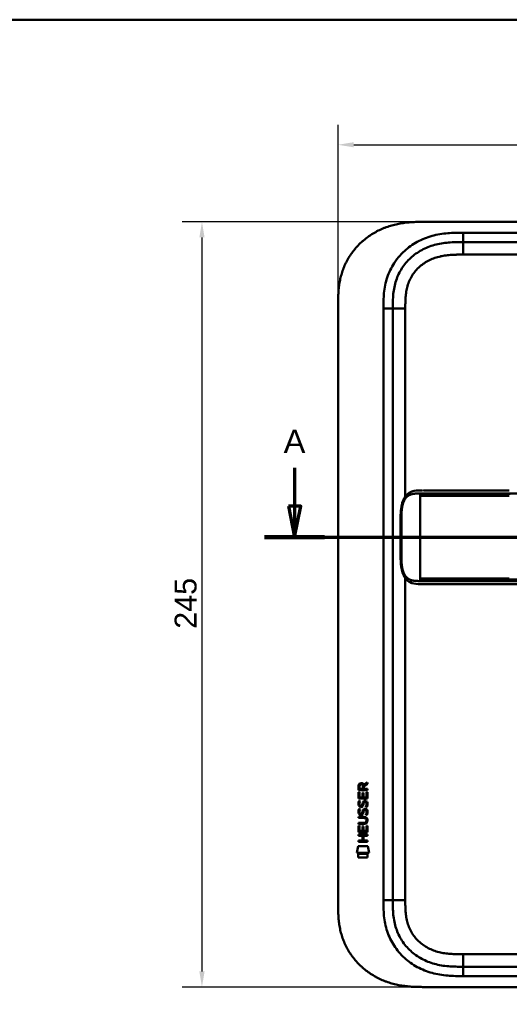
# Model space of a CAD drawing. Header units: millimetres. Extents: x 20 to 833, y 20 to 574.
# Tile 7 of 9: x 436 to 593, y 259 to 574. Entities that reach past the tile are written whole.
import ezdxf

# ---------------------------------------------------------------- set-up
doc = ezdxf.new("R2010")
doc.units = ezdxf.units.MM
doc.header["$LTSCALE"] = 2
for name, color, linetype, lineweight in [('Bemaßungen(DIN)', 7, 'Continuous', 25), ('Schnittansichtslinien(DIN)', 7, 'Continuous', 70), ('Sichtbare Kanten(DIN)', 7, 'Continuous', 50), ('Sichtbare tangentiale Kanten(DIN)', 7, 'Continuous', 50), ('Skizziergeometrie(DIN)', 7, 'Continuous', 50)]:
    doc.layers.add(name, color=color, linetype=linetype, lineweight=lineweight)
doc.styles.add('Aktuell-DINGroßer Text', font='arial.ttf')
doc.styles.add('STANDARD-DIN~0', font='arial.ttf')
doc.dimstyles.new('CAD-LAN', dxfattribs={"dimscale": 2, "dimtxt": 3.5, "dimasz": 2.5, "dimexe": 3.175, "dimexo": 0, "dimgap": 0.8, "dimtad": 1, "dimrnd": 1e-08, "dimtxsty": 'STANDARD-DIN~0', "dimcen": 0.09, "dimdle": 10, "dimclrd": 250, "dimclre": 250, "dimclrt": 250, "dimadec": 0, "dimazin": 2, "dimtfac": 1, "dimtmove": 0, "dimatfit": 3, "dimfxl": 1, "dimtolj": 1, "dimtzin": 0, "dimlwd": 25, "dimlwe": 25, "dimarcsym": 0})

# ---------------------------------------------------------------- blocks, each defined once
blk = doc.blocks.new('Ränder Standardrahmen')
at = {"layer": 'Skizziergeometrie(DIN)', "flags": 128}
blk.add_lwpolyline([(10, 10), (10, 287), (410, 287), (410, 10), (10, 10)], dxfattribs=at)
blk = doc.blocks.new('*D20')
at = {"layer": 'Bemaßungen(DIN)', "color": 250, "linetype": 'Continuous', "lineweight": 25, "true_color": 0x3f3f3f, "transparency": 16777216}
for p, q in [((565.19, 509.28), (488.22, 509.28)), ((494.57, 504.28), (494.57, 269.28)), ((565.19, 264.28), (488.22, 264.28))]:
    blk.add_line(p, q, dxfattribs=at)
at = {"layer": 'Bemaßungen(DIN)', "color": 250, "linetype": 'Continuous', "true_color": 0x3f3f3f, "transparency": 16777216}
for points in [[(493.74, 504.28), (495.41, 504.28), (494.57, 509.28)], [(493.74, 269.28), (495.41, 269.28), (494.57, 264.28)]]:
    blk.add_solid(points, dxfattribs=at)
at = {"layer": 'Defpoints', "color": 0, "linetype": 'Continuous', "transparency": 16777216}
for p in [(565.19, 509.28), (494.57, 264.28), (565.19, 264.28)]:
    blk.add_point(p, dxfattribs=at)
at = {"layer": 'Bemaßungen(DIN)', "color": 250, "linetype": 'Continuous', "lineweight": 25, "true_color": 0x3f3f3f, "transparency": 16777216, "insert": (485.83, 378.96), "char_height": 7, "attachment_point": 1, "rotation": 90, "style": 'STANDARD-DIN~0'}
blk.add_mtext('\\A1;245', dxfattribs=at)
blk = doc.blocks.new('*D21')
at = {"layer": 'Bemaßungen(DIN)', "color": 250, "linetype": 'Continuous', "lineweight": 25, "true_color": 0x3f3f3f, "transparency": 16777216}
for p, q in [((538.15, 482.5), (538.15, 540.3)), ((752.15, 482.5), (752.15, 540.3)), ((543.15, 533.95), (747.15, 533.95))]:
    blk.add_line(p, q, dxfattribs=at)
at = {"layer": 'Bemaßungen(DIN)', "color": 250, "linetype": 'Continuous', "true_color": 0x3f3f3f, "transparency": 16777216}
for points in [[(543.15, 534.78), (543.15, 533.12), (538.15, 533.95)], [(747.15, 534.78), (747.15, 533.12), (752.15, 533.95)]]:
    blk.add_solid(points, dxfattribs=at)
at = {"layer": 'Defpoints', "color": 0, "linetype": 'Continuous', "transparency": 16777216}
for p in [(752.15, 533.95), (538.15, 482.5), (752.15, 482.5)]:
    blk.add_point(p, dxfattribs=at)
at = {"layer": 'Bemaßungen(DIN)', "color": 250, "linetype": 'Continuous', "lineweight": 25, "true_color": 0x3f3f3f, "transparency": 16777216, "insert": (637.37, 542.58), "char_height": 7, "attachment_point": 1, "style": 'STANDARD-DIN~0'}
blk.add_mtext('\\A1;214', dxfattribs=at)
blk = doc.blocks.new('2DTransSchnitt0')
at = {"layer": 'Schnittansichtslinien(DIN)', "linetype": 'Continuous'}
for p, q in [((262.11, 215.24), (262.11, 209.14)), ((383.88, 215.24), (383.88, 209.14)), ((261.11, 209.14), (262.11, 204.14)), ((263.11, 209.14), (261.11, 209.14)), ((262.11, 209.14), (262.11, 204.14)), ((262.11, 204.14), (263.11, 209.14)), ((382.88, 209.14), (383.88, 204.14)), ((384.88, 209.14), (382.88, 209.14)), ((383.88, 209.14), (383.88, 204.14)), ((383.88, 204.14), (384.88, 209.14)), ((257.3, 204.14), (388.69, 204.14))]:
    blk.add_line(p, q, dxfattribs=at)
at = {"layer": 'Schnittansichtslinien(DIN)', "linetype": 'Continuous', "lineweight": 140}
for p, q in [((257.3, 204.14), (266.92, 204.14)), ((379.07, 204.14), (388.69, 204.14))]:
    blk.add_line(p, q, dxfattribs=at)
at = {"layer": 'Schnittansichtslinien(DIN)', "linetype": 'Continuous', "flags": 128}
for points in [[(261.11, 209.14), (262.11, 204.14), (263.11, 209.14), (261.11, 209.14)], [(382.88, 209.14), (383.88, 204.14), (384.88, 209.14), (382.88, 209.14)]]:
    blk.add_lwpolyline(points, dxfattribs=at)
at = {"layer": 'Schnittansichtslinien(DIN)'}
for points in [[(261.11, 209.14), (262.11, 204.14), (263.11, 209.14), (261.11, 209.14)], [(382.88, 209.14), (383.88, 204.14), (384.88, 209.14), (382.88, 209.14)]]:
    blk.add_solid(points, dxfattribs=at)
at = {"layer": 'Schnittansichtslinien(DIN)', "char_height": 3.73, "attachment_point": 7, "style": 'Aktuell-DINGroßer Text'}
for insert in [(260.36, 217.64), (382.12, 217.64)]:
    blk.add_mtext('A', dxfattribs=dict(at, insert=insert))

msp = doc.modelspace()

# ---------------------------------------------------------------- linework, layer by layer
at = {"layer": 'Sichtbare Kanten(DIN)'}
for p, q in [((724.114, 509.281), (565.192, 509.281)), ((723.115, 502.781), (578.191, 502.781)), ((538.153, 291.065), (538.153, 482.496)), ((555.653, 481.496), (555.653, 292.065)), ((565.529, 423.284), (565.528, 423.284)), ((592.938, 393.284), (719.79, 393.284)), ((544.687, 327.354), (544.689, 328.668)), ((545.038, 328.624), (545.037, 327.736)), ((546.055, 327.735), (546.055, 328.623)), ((546.352, 328.984), (547.547, 329.774)), ((546.405, 328.585), (546.404, 327.734)), ((547.547, 329.34), (546.405, 328.585)), ((547.547, 329.774), (547.547, 329.34)), ((544.685, 324.624), (544.686, 326.628)), ((544.686, 326.628), (545.035, 326.628)), ((547.545, 327.352), (544.687, 327.354)), ((545.035, 326.628), (545.033, 325.001)), ((545.033, 325.001), (545.928, 325)), ((545.037, 327.736), (546.055, 327.735)), ((545.928, 325), (545.929, 326.447)), ((545.929, 326.447), (546.278, 326.447)), ((546.278, 326.447), (546.277, 325)), ((546.277, 325), (547.195, 324.999)), ((546.404, 327.734), (547.546, 327.734)), ((547.195, 324.999), (547.197, 326.646)), ((547.197, 326.646), (547.545, 326.646)), ((547.545, 326.646), (547.543, 324.622)), ((547.546, 327.734), (547.545, 327.352)), ((547.543, 324.622), (544.685, 324.624)), ((544.857, 323.85), (545.195, 323.75)), ((545.053, 322.519), (545.06, 322.501)), ((545.737, 322.421), (545.748, 322.438)), ((546.785, 323.547), (546.773, 323.547)), ((544.68, 318.773), (546.326, 318.772)), ((544.68, 318.396), (544.68, 318.773)), ((544.855, 321.304), (545.193, 321.203)), ((545.051, 319.972), (545.058, 319.955)), ((545.735, 319.874), (545.746, 319.891)), ((546.783, 321.001), (546.771, 321.001)), ((544.676, 313.886), (544.678, 315.891)), ((544.678, 316.462), (544.679, 316.839)), ((546.324, 316.46), (544.678, 316.462)), ((544.678, 315.891), (545.026, 315.89)), ((544.679, 316.839), (546.348, 316.837)), ((546.349, 318.395), (544.68, 318.396)), ((545.026, 315.89), (545.025, 314.263)), ((545.92, 314.262), (545.921, 315.709)), ((545.921, 315.709), (546.269, 315.709)), ((546.269, 315.709), (546.268, 314.262)), ((547.187, 314.261), (547.188, 315.909)), ((547.188, 315.909), (547.536, 315.908)), ((547.23, 317.61), (547.229, 317.62)), ((547.536, 315.908), (547.535, 313.884)), ((544.674, 313.093), (547.533, 313.091)), ((544.674, 312.716), (544.674, 313.093)), ((545.917, 312.715), (544.674, 312.716)), ((547.535, 313.884), (544.676, 313.886)), ((545.025, 314.263), (545.92, 314.262)), ((545.916, 311.157), (545.917, 312.715)), ((546.268, 314.262), (547.187, 314.261)), ((546.273, 312.715), (546.272, 311.157)), ((547.533, 312.714), (546.273, 312.715)), ((547.533, 313.091), (547.533, 312.714)), ((544.141, 307.204), (544.6, 309.337)), ((544.6, 309.337), (547.607, 309.334)), ((544.672, 310.781), (544.673, 311.158)), ((547.531, 310.779), (544.672, 310.781)), ((544.673, 311.158), (545.916, 311.157)), ((546.272, 311.157), (547.531, 311.156)), ((547.531, 311.156), (547.531, 310.779)), ((547.607, 309.334), (548.056, 307.201)), ((548.056, 307.201), (544.141, 307.204)), ((544.6, 305.776), (544.601, 306.918)), ((544.601, 306.918), (547.598, 306.916)), ((547.598, 306.916), (547.597, 305.774)), ((547.597, 305.774), (544.6, 305.776)), ((578.191, 270.781), (723.115, 270.781)), ((565.192, 264.281), (724.114, 264.281))]:
    msp.add_line(p, q, dxfattribs=at)
for centre, major_axis, ratio, start_param, end_param in [((546.216, 327.851), (-0.976, 1.274), 0.5180415, 5.9043613, 6.8771057), ((544.823, 327.77), (1.242, 1.64), 0.5994938, 5.878165, 6.7089725), ((546.319, 325.629), (1.103, 3.296), 0.2312948, 2.8124619, 2.8734213), ((545.798, 323.312), (0.574, 1.004), 0.5438409, 2.7534304, 3.2137241), ((545.678, 322.445), (0.098, 0.139), 0.3641716, 4.4844927, 4.7925708), ((546.125, 321.86), (0.839, 1.642), 0.4591024, 5.9761877, 6.4975755), ((546.403, 323.329), (1.192, 3.54), 0.2215161, 2.8263053, 2.8854462), ((545.804, 320.775), (0.583, 1.012), 0.541605, 2.7569093, 3.2147406), ((545.676, 319.899), (0.098, 0.139), 0.3641716, 4.4844927, 4.7925708), ((542.505, 314.098), (4.814, 4.313), 0.3742661, 5.9599282, 6.6783921), ((546.125, 319.316), (0.838, 1.64), 0.4594521, 5.9760112, 6.497704), ((542.509, 321.142), (4.808, -4.323), 0.3742014, 5.888113, 6.6064523), ((523.796, 337.447), (23.266, -20.361), 0.1371339, 6.127502, 6.402435)]:
    msp.add_ellipse(centre, major_axis=major_axis, ratio=ratio, start_param=start_param, end_param=end_param, dxfattribs=at)
for points, degree, knots in [([(565.192, 509.281), (564.606, 509.278), (563.428, 509.265), (561.938, 509.201), (560.44, 509.087), (559.237, 508.948), (557.733, 508.706), (556.533, 508.454), (555.043, 508.059), (553.863, 507.678), (552.413, 507.117), (551.275, 506.601), (549.89, 505.873), (548.815, 505.224), (547.523, 504.335), (546.533, 503.563), (545.359, 502.526), (544.474, 501.643), (543.442, 500.479), (542.678, 499.502), (541.807, 498.232), (541.177, 497.181), (540.479, 495.83), (539.991, 494.725), (539.471, 493.32), (539.125, 492.181), (538.777, 490.748), (538.563, 489.596), (538.367, 488.156), (538.264, 487.008), (538.186, 485.582), (538.153, 484.167), (538.153, 483.051), (538.153, 482.496)], 3, [0.00000689, 0.00000689, 0.00000689, 0.00000689, 0.0407043, 0.08140172, 0.10175042, 0.14244784, 0.16279654, 0.20349396, 0.22384266, 0.26454008, 0.28488878, 0.3255862, 0.3459349, 0.38663232, 0.40698102, 0.44767844, 0.46802714, 0.50872456, 0.52907326, 0.56977068, 0.59011938, 0.6308168, 0.6511655, 0.69186291, 0.71221162, 0.75290903, 0.77325774, 0.81395515, 0.83430386, 0.87500127, 0.89534998, 0.93604739, 0.97674481, 0.97674481, 0.97674481, 0.97674481]), ([(578.191, 502.781), (577.386, 502.781), (575.79, 502.779), (573.453, 502.672), (571.187, 502.396), (568.27, 501.758), (564.836, 500.396), (561.252, 497.853), (558.421, 494.511), (556.862, 491.232), (556.115, 488.404), (555.785, 486.186), (555.654, 483.88), (555.653, 482.296), (555.653, 481.496)], 3, [59.6158828, 59.6158828, 59.6158828, 59.6158828, 59.8593849, 60.1028861, 60.3463874, 60.5898887, 61.0768912, 61.5638938, 62.0508963, 62.5378989, 62.7814001, 63.0249014, 63.2684027, 63.5119054, 63.5119054, 63.5119054, 63.5119054]), ([(565.146, 393.284), (565.146, 393.284), (565.145, 393.284), (565.145, 393.284), (565.145, 393.284), (565.145, 393.284), (565.145, 393.284), (565.144, 393.284), (565.144, 393.284), (565.144, 393.284), (565.143, 393.284), (565.142, 393.284), (565.141, 393.284), (565.139, 393.284), (565.138, 393.284), (565.132, 393.284), (565.128, 393.284), (565.112, 393.284), (565.1, 393.284), (565.053, 393.284), (565.019, 393.284), (564.882, 393.284), (564.779, 393.284), (564.368, 393.287), (564.06, 393.292), (562.844, 393.351), (561.952, 393.493), (560.758, 394.095), (560.37, 394.378), (559.59, 395.197), (559.218, 395.801), (558.707, 397.082), (558.533, 397.742), (558.291, 399.133), (558.223, 399.877), (558.136, 401.657), (558.144, 402.704), (558.144, 406.399), (558.144, 409.052), (558.144, 413.637), (558.079, 415.618), (558.422, 418.32), (558.595, 419.129), (559.087, 420.49), (559.401, 421.073), (560.109, 421.959), (560.5, 422.296), (561.411, 422.834), (561.949, 423.016), (563.254, 423.266), (564.049, 423.282), (564.898, 423.284), (564.946, 423.284), (565.019, 423.284), (565.044, 423.284), (565.08, 423.284), (565.093, 423.284), (565.111, 423.284), (565.118, 423.284), (565.127, 423.284), (565.131, 423.284), (565.136, 423.284), (565.138, 423.284), (565.14, 423.284), (565.141, 423.284), (565.143, 423.284), (565.143, 423.284), (565.144, 423.284), (565.144, 423.284), (565.145, 423.284), (565.145, 423.284), (565.145, 423.284), (565.145, 423.284), (565.146, 423.284), (565.146, 423.284), (565.146, 423.284)], 3, [0, 0, 0, 0, 0.0000252, 0.0000252, 0.0000657, 0.0000657, 0.0001082, 0.0001082, 0.0001738, 0.0001738, 0.0002867, 0.0002867, 0.0005136, 0.0005136, 0.0010499, 0.0010499, 0.0026039, 0.0026039, 0.0072616, 0.0072616, 0.0212292, 0.0212292, 0.0631285, 0.0631285, 0.1888417, 0.1888417, 0.5689951, 0.5689951, 0.7719774, 0.7719774, 1.0315425, 1.0315425, 1.2481307, 1.2481307, 1.4719729, 1.4719729, 1.7848025, 1.7848025, 2.5805266, 2.5805266, 3.160554, 3.160554, 3.4157877, 3.4157877, 3.6519695, 3.6519695, 3.8657989, 3.8657989, 4.1108827, 4.1108827, 4.4368692, 4.4368692, 4.4566519, 4.4566519, 4.4665438, 4.4665438, 4.471493, 4.471493, 4.4739733, 4.4739733, 4.4752207, 4.4752207, 4.4758524, 4.4758524, 4.4761765, 4.4761765, 4.4763467, 4.4763467, 4.476439, 4.476439, 4.4764904, 4.4764904, 4.4765188, 4.4765188, 4.4765488, 4.4765488, 4.4765488, 4.4765488]), ([(565.528, 423.284), (565.528, 423.284), (565.528, 423.284), (565.528, 423.284), (565.529, 423.284), (565.529, 423.284), (565.529, 423.284), (565.529, 423.284), (565.53, 423.284), (565.531, 423.284), (565.533, 423.284), (565.538, 423.284), (565.543, 423.284), (565.561, 423.284), (565.576, 423.284), (565.633, 423.284), (565.677, 423.284), (565.857, 423.284), (565.997, 423.284), (566.194, 423.284), (566.246, 423.284), (566.304, 423.284), (566.305, 423.284), (566.308, 423.284), (566.309, 423.284), (566.31, 423.284), (566.31, 423.284), (566.31, 423.284), (566.31, 423.284), (566.31, 423.284), (566.31, 423.284), (566.31, 423.284)], 3, [0.00004605, 0.00004605, 0.00004605, 0.00004605, 0.00007374, 0.00007374, 0.00011546, 0.00011546, 0.00021806, 0.00021806, 0.00046152, 0.00046152, 0.00119141, 0.00119141, 0.00337949, 0.00337949, 0.00994164, 0.00994164, 0.02962738, 0.02962738, 0.08869945, 0.08869945, 0.11084283, 0.11084283, 0.1113618, 0.1113618, 0.11175127, 0.11175127, 0.11179812, 0.11179812, 0.11181175, 0.11181175, 0.11182181, 0.11182181, 0.11182181, 0.11182181]), ([(566.31, 423.284), (566.696, 423.284), (567.063, 423.284), (567.867, 423.284), (568.287, 423.284), (569.552, 423.284), (570.44, 423.284), (573.313, 423.284), (575.394, 423.284), (580.541, 423.284), (583.65, 423.284), (588.811, 423.284), (590.875, 423.284), (592.938, 423.284)], 3, [0, 0, 0, 0, 0.1534173, 0.1534173, 0.3047718, 0.3047718, 0.5966116, 0.5966116, 1.2249955, 1.2249955, 2.1545342, 2.1545342, 2.7736042, 2.7736042, 2.7736042, 2.7736042]), ([(565.163, 393.284), (565.163, 393.284), (565.285, 393.284), (565.528, 393.284), (565.848, 393.284), (566.176, 393.284), (566.513, 393.284), (566.725, 393.284), (566.807, 393.284)], 5, [25.64076517, 25.64076517, 25.64076517, 25.64076517, 25.64076517, 25.64076517, 25.64100059, 25.73520442, 25.82940824, 25.88784541, 25.88784541, 25.88784541, 25.88784541, 25.88784541, 25.88784541]), ([(592.934, 393.284), (589.001, 393.284), (585.059, 393.284), (578.899, 393.284), (576.659, 393.284), (572.979, 393.284), (571.497, 393.284), (569.314, 393.284), (568.546, 393.284), (567.593, 393.284), (567.362, 393.284), (567.062, 393.284), (566.988, 393.284), (566.891, 393.284), (566.867, 393.284), (566.835, 393.284), (566.827, 393.284), (566.816, 393.284), (566.814, 393.284), (566.81, 393.284), (566.809, 393.284), (566.808, 393.284), (566.808, 393.284), (566.808, 393.284), (566.807, 393.284), (566.807, 393.284), (566.807, 393.284), (566.807, 393.284)], 3, [0, 0, 0, 0, 1.1803051, 1.1803051, 1.8522102, 1.8522102, 2.3111703, 2.3111703, 2.5747937, 2.5747937, 2.6623324, 2.6623324, 2.6914953, 2.6914953, 2.7012157, 2.7012157, 2.7044558, 2.7044558, 2.705536, 2.705536, 2.7058961, 2.7058961, 2.7060162, 2.7060162, 2.7060562, 2.7060562, 2.7060873, 2.7060873, 2.7060873, 2.7060873]), ([(547.229, 317.62), (547.229, 317.666), (547.227, 317.713), (547.211, 317.849), (547.188, 317.936), (547.114, 318.087), (547.068, 318.148), (546.948, 318.254), (546.877, 318.294), (546.66, 318.378), (546.5, 318.395), (546.349, 318.395)], 3, [0, 0, 0, 0, 0.01400423, 0.01400423, 0.0408947, 0.0408947, 0.06439039, 0.06439039, 0.08887549, 0.08887549, 0.13413559, 0.13413559, 0.13413559, 0.13413559]), ([(538.153, 291.065), (538.153, 290.511), (538.153, 289.394), (538.186, 287.98), (538.264, 286.553), (538.367, 285.405), (538.563, 283.966), (538.777, 282.814), (539.125, 281.38), (539.471, 280.241), (539.992, 278.836), (540.479, 277.731), (541.177, 276.381), (541.807, 275.329), (542.678, 274.059), (543.442, 273.083), (544.474, 271.918), (545.359, 271.035), (546.533, 269.999), (547.523, 269.226), (548.815, 268.337), (549.89, 267.689), (551.275, 266.96), (552.413, 266.444), (553.863, 265.883), (555.043, 265.502), (556.533, 265.107), (557.733, 264.855), (559.237, 264.613), (560.44, 264.475), (561.938, 264.36), (563.428, 264.296), (564.606, 264.283), (565.192, 264.281)], 3, [0.02325842, 0.02325842, 0.02325842, 0.02325842, 0.06395557, 0.10465272, 0.12500129, 0.16569844, 0.18604701, 0.22674416, 0.24709273, 0.28778988, 0.30813845, 0.3488356, 0.36918417, 0.40988132, 0.43022989, 0.47092704, 0.49127561, 0.53197276, 0.55232133, 0.59301848, 0.61336705, 0.6540642, 0.67441277, 0.71510992, 0.73545849, 0.77615564, 0.79650421, 0.83720136, 0.85754993, 0.89824708, 0.91859565, 0.9592928, 0.99998994, 0.99998994, 0.99998994, 0.99998994]), ([(555.653, 292.065), (555.653, 291.265), (555.654, 289.681), (555.785, 287.375), (556.115, 285.158), (556.862, 282.329), (558.421, 279.051), (561.252, 275.708), (564.836, 273.165), (568.27, 271.803), (571.187, 271.166), (573.453, 270.889), (575.79, 270.782), (577.386, 270.781), (578.191, 270.781)], 3, [0, 0, 0, 0, 0.2435013, 0.4870027, 0.730504, 0.9740054, 1.4610081, 1.9480107, 2.4350134, 2.9220161, 3.1655175, 3.4090188, 3.6525201, 3.8960223, 3.8960223, 3.8960223, 3.8960223])]:
    msp.add_open_spline(points, degree=degree, knots=knots, dxfattribs=at)
for points in [[(565.163, 423.284), (565.157, 423.284), (565.152, 423.284), (565.146, 423.284)], [(565.146, 393.284), (565.151, 393.284), (565.157, 393.284), (565.163, 393.284)], [(544.689, 328.668), (544.703, 329.109), (544.935, 329.571), (545.548, 329.571)], [(546.055, 328.623), (546.055, 328.896), (545.968, 329.221), (545.553, 329.222)], [(544.733, 322.372), (544.642, 322.612), (544.614, 322.846), (544.655, 323.174)], [(544.655, 323.174), (544.673, 323.313), (544.715, 323.52), (544.786, 323.693)], [(545.292, 321.911), (545.069, 321.944), (544.839, 322.089), (544.733, 322.372)], [(544.786, 323.693), (544.805, 323.743), (544.857, 323.85), (544.857, 323.85)], [(545.04, 323.285), (544.976, 323.033), (544.97, 322.809), (545.028, 322.593)], [(545.195, 323.75), (545.195, 323.75), (545.075, 323.423), (545.04, 323.285)], [(545.265, 322.289), (545.412, 322.229), (545.6, 322.264), (545.706, 322.379)], [(545.447, 321.898), (545.346, 321.9), (545.325, 321.906), (545.292, 321.911)], [(546.075, 322.263), (545.96, 322.053), (545.765, 321.894), (545.447, 321.898)], [(545.748, 322.438), (545.816, 322.547), (545.873, 322.711), (545.928, 322.956)], [(545.928, 322.956), (546.012, 323.324), (546.115, 323.535), (546.256, 323.703)], [(546.268, 322.806), (546.213, 322.566), (546.151, 322.401), (546.075, 322.263)], [(546.256, 323.703), (546.349, 323.813), (546.479, 323.885), (546.659, 323.909)], [(546.316, 323.004), (546.309, 322.974), (546.268, 322.808), (546.268, 322.806)], [(546.502, 323.429), (546.432, 323.341), (546.371, 323.202), (546.316, 323.004)], [(546.773, 323.547), (546.652, 323.547), (546.576, 323.514), (546.502, 323.429)], [(546.659, 323.909), (546.946, 323.948), (547.229, 323.847), (547.422, 323.531)], [(546.977, 321.964), (546.977, 321.964), (547.132, 322.218), (547.191, 322.503)], [(547.346, 321.878), (547.325, 321.882), (546.977, 321.964), (546.977, 321.964)], [(547.191, 322.503), (547.26, 322.836), (547.26, 323.112), (547.153, 323.31)], [(547.571, 322.596), (547.541, 322.265), (547.383, 321.935), (547.346, 321.878)], [(547.422, 323.531), (547.532, 323.35), (547.586, 323.131), (547.586, 322.862)], [(547.586, 322.862), (547.586, 322.777), (547.579, 322.691), (547.571, 322.596)], [(544.731, 319.825), (544.64, 320.066), (544.612, 320.299), (544.653, 320.627)], [(544.653, 320.627), (544.671, 320.767), (544.713, 320.974), (544.784, 321.147)], [(545.29, 319.365), (545.067, 319.397), (544.837, 319.543), (544.731, 319.825)], [(544.784, 321.147), (544.803, 321.196), (544.855, 321.304), (544.855, 321.304)], [(545.038, 320.739), (544.974, 320.486), (544.968, 320.262), (545.026, 320.046)], [(545.193, 321.203), (545.193, 321.203), (545.073, 320.877), (545.038, 320.739)], [(545.263, 319.742), (545.41, 319.682), (545.598, 319.718), (545.704, 319.832)], [(545.445, 319.352), (545.344, 319.353), (545.323, 319.36), (545.29, 319.365)], [(546.073, 319.716), (545.957, 319.506), (545.762, 319.348), (545.445, 319.352)], [(545.746, 319.891), (545.814, 320.001), (545.871, 320.164), (545.926, 320.409)], [(545.926, 320.409), (546.01, 320.777), (546.113, 320.989), (546.254, 321.156)], [(546.266, 320.259), (546.211, 320.019), (546.149, 319.854), (546.073, 319.716)], [(546.254, 321.156), (546.347, 321.266), (546.477, 321.339), (546.657, 321.363)], [(546.314, 320.458), (546.307, 320.428), (546.266, 320.261), (546.266, 320.259)], [(546.5, 320.883), (546.43, 320.794), (546.369, 320.656), (546.314, 320.458)], [(546.771, 321.001), (546.65, 321.001), (546.574, 320.968), (546.5, 320.883)], [(546.657, 321.363), (546.944, 321.401), (547.227, 321.301), (547.42, 320.984)], [(546.975, 319.418), (546.975, 319.418), (547.13, 319.672), (547.189, 319.957)], [(547.344, 319.331), (547.323, 319.336), (546.975, 319.418), (546.975, 319.418)], [(547.189, 319.957), (547.258, 320.29), (547.258, 320.566), (547.151, 320.763)], [(547.569, 320.049), (547.539, 319.718), (547.381, 319.389), (547.344, 319.331)], [(547.42, 320.984), (547.53, 320.804), (547.584, 320.585), (547.584, 320.315)], [(547.584, 320.315), (547.584, 320.23), (547.577, 320.144), (547.569, 320.049)]]:
    msp.add_open_spline(points, degree=3, dxfattribs=at)
at = {"layer": 'Sichtbare tangentiale Kanten(DIN)'}
for p, q in [((578.191, 505.781), (723.115, 505.781)), ((578.191, 502.781), (578.191, 505.781)), ((578.191, 498.781), (578.191, 502.781)), ((723.115, 498.781), (578.191, 498.781)), ((552.653, 292.065), (552.653, 481.496)), ((555.653, 481.496), (552.653, 481.496)), ((559.653, 481.496), (555.653, 481.496)), ((559.653, 481.496), (559.653, 421.382)), ((564.426, 421.834), (564.426, 422.294)), ((564.426, 421.834), (564.426, 421.534)), ((564.426, 421.534), (564.426, 395.034)), ((592.938, 422.294), (592.938, 421.837)), ((559.653, 395.186), (559.653, 292.065)), ((564.426, 395.034), (564.426, 394.734)), ((564.426, 394.274), (564.426, 394.734)), ((592.938, 394.731), (592.938, 394.274)), ((552.653, 292.065), (555.653, 292.065)), ((559.653, 292.065), (555.653, 292.065)), ((578.191, 274.781), (723.115, 274.781)), ((578.191, 274.781), (578.191, 270.781)), ((578.191, 270.781), (578.191, 267.781)), ((723.115, 267.781), (578.191, 267.781))]:
    msp.add_line(p, q, dxfattribs=at)
for points, degree, knots in [([(557.965, 498.531), (558.403, 499.02), (560.065, 500.7), (563.398, 503.062), (567.376, 504.637), (570.693, 505.359), (573.215, 505.666), (575.739, 505.78), (577.386, 505.781), (578.191, 505.781)], 3, [61.3761038, 61.3761038, 61.3761038, 61.3761038, 61.5638941, 62.0508967, 62.5378992, 62.7814005, 63.0249017, 63.268403, 63.5119057, 63.5119057, 63.5119057, 63.5119057]), ([(552.653, 481.496), (552.653, 482.296), (552.654, 483.943), (552.795, 486.477), (553.168, 489), (554.035, 492.29), (555.59, 495.562), (557.266, 497.752), (557.965, 498.531)], 3, [59.6158822, 59.6158822, 59.6158822, 59.6158822, 59.8593852, 60.1028865, 60.3463878, 60.589889, 61.0768916, 61.3761038, 61.3761038, 61.3761038, 61.3761038]), ([(578.191, 498.781), (578.028, 498.781), (577.864, 498.781), (577.7, 498.781), (577.258, 498.78), (576.815, 498.779), (576.373, 498.772), (576.22, 498.77), (576.068, 498.767), (575.916, 498.764), (575.84, 498.762), (575.763, 498.76), (575.687, 498.758), (575.611, 498.756), (575.535, 498.753), (575.456, 498.751), (575.146, 498.741), (574.851, 498.728), (574.546, 498.71), (574.538, 498.71), (574.531, 498.71), (574.523, 498.709), (573.906, 498.673), (573.318, 498.621), (572.725, 498.545), (572.716, 498.544), (572.706, 498.543), (572.697, 498.542), (572.097, 498.465), (571.505, 498.364), (570.915, 498.232), (570.91, 498.231), (570.905, 498.23), (570.899, 498.229), (570.3, 498.094), (569.704, 497.929), (569.124, 497.73), (569.121, 497.729), (569.117, 497.728), (569.114, 497.727), (568.527, 497.525), (567.946, 497.287), (567.387, 497.014), (566.828, 496.742), (566.284, 496.431), (565.764, 496.087), (565.244, 495.742), (564.746, 495.362), (564.278, 494.95), (563.808, 494.535), (563.363, 494.084), (562.957, 493.607), (562.553, 493.133), (562.18, 492.624), (561.849, 492.096), (561.52, 491.572), (561.226, 491.018), (560.977, 490.453), (560.73, 489.894), (560.521, 489.311), (560.351, 488.723), (560.35, 488.718), (560.349, 488.714), (560.347, 488.71), (560.181, 488.132), (560.053, 487.545), (559.954, 486.951), (559.953, 486.942), (559.951, 486.933), (559.95, 486.925), (559.854, 486.335), (559.787, 485.746), (559.742, 485.13), (559.741, 485.122), (559.741, 485.115), (559.74, 485.107), (559.718, 484.802), (559.702, 484.508), (559.69, 484.207), (559.677, 483.897), (559.669, 483.588), (559.663, 483.28), (559.653, 482.684), (559.653, 482.089), (559.653, 481.496)], 3, [0, 0, 0, 0, 0.0490861, 0.0490861, 0.0490861, 0.1818558, 0.1818558, 0.1818558, 0.2275663, 0.2275663, 0.2275663, 0.2504221, 0.2504221, 0.2504221, 0.2732779, 0.2732779, 0.2732779, 0.3625385, 0.3625385, 0.3625385, 0.364701, 0.364701, 0.364701, 0.5447622, 0.5447622, 0.5447622, 0.5475767, 0.5475767, 0.5475767, 0.7297298, 0.7297298, 0.7297298, 0.7313799, 0.7313799, 0.7313799, 0.9165087, 0.9165087, 0.9165087, 0.9175934, 0.9175934, 0.9175934, 1.1050048, 1.1050048, 1.1050048, 1.2924795, 1.2924795, 1.2924795, 1.479975, 1.479975, 1.479975, 1.6686942, 1.6686942, 1.6686942, 1.8566744, 1.8566744, 1.8566744, 2.0435423, 2.0435423, 2.0435423, 2.2286346, 2.2286346, 2.2286346, 2.2299611, 2.2299611, 2.2299611, 2.4117644, 2.4117644, 2.4117644, 2.4144823, 2.4144823, 2.4144823, 2.594841, 2.594841, 2.594841, 2.5970368, 2.5970368, 2.5970368, 2.6862842, 2.6862842, 2.6862842, 2.7781364, 2.7781364, 2.7781364, 2.9561211, 2.9561211, 2.9561211, 2.9561211]), ([(564.426, 394.274), (564.355, 394.274), (564.211, 394.274), (563.927, 394.274), (563.508, 394.277), (562.963, 394.296), (562.37, 394.351), (561.739, 394.474), (561.144, 394.677), (560.591, 394.98), (560.088, 395.392), (559.641, 395.924), (559.178, 396.717), (558.768, 397.845), (558.525, 399.153), (558.418, 400.538), (558.39, 401.905), (558.391, 403.01), (558.391, 403.943), (558.391, 404.904), (558.391, 405.908), (558.391, 407.029), (558.391, 408.284), (558.391, 409.538), (558.391, 410.659), (558.391, 411.664), (558.391, 412.624), (558.391, 413.558), (558.39, 414.663), (558.418, 416.03), (558.525, 417.415), (558.768, 418.724), (559.179, 419.852), (559.641, 420.644), (560.088, 421.176), (560.591, 421.589), (561.144, 421.891), (561.74, 422.095), (562.371, 422.218), (562.964, 422.272), (563.509, 422.291), (563.928, 422.294), (564.212, 422.294), (564.355, 422.294), (564.426, 422.294)], 5, [0, 0, 0, 0, 0, 0, 0.0545062, 0.1094177, 0.2192406, 0.3290635, 0.4388864, 0.5487092, 0.6585321, 0.768355, 0.8781779, 0.9880008, 1.0978237, 1.3174695, 1.5371153, 1.6469382, 1.7567611, 1.8192574, 1.8817537, 2.0067464, 2.131739, 2.2567317, 2.3817243, 2.506717, 2.6317096, 2.6942059, 2.7567023, 2.8665381, 2.9763739, 3.1960455, 3.4157171, 3.5255529, 3.6353887, 3.7452245, 3.8550603, 3.9648961, 4.0747319, 4.1845678, 4.2944036, 4.4042394, 4.4591573, 4.5135093, 4.5135093, 4.5135093, 4.5135093, 4.5135093, 4.5135093]), ([(564.426, 422.294), (564.634, 422.294), (564.845, 422.294), (565.062, 422.294), (565.277, 422.294), (565.498, 422.294), (565.725, 422.294), (566.18, 422.294), (566.663, 422.294), (567.172, 422.294), (567.681, 422.294), (568.216, 422.294), (568.771, 422.294), (569.326, 422.294), (569.902, 422.294), (570.489, 422.294), (571.076, 422.294), (571.676, 422.294), (572.282, 422.294), (572.889, 422.294), (573.503, 422.294), (574.122, 422.294), (574.742, 422.294), (575.366, 422.294), (575.994, 422.294), (576.621, 422.294), (577.25, 422.294), (577.88, 422.294), (578.509, 422.294), (579.138, 422.294), (579.766, 422.294), (580.395, 422.294), (581.022, 422.294), (581.649, 422.294), (582.276, 422.294), (582.902, 422.294), (583.528, 422.294), (584.154, 422.294), (584.78, 422.294), (585.405, 422.294), (586.031, 422.294), (586.656, 422.294), (587.282, 422.294), (587.908, 422.294), (588.534, 422.294), (589.16, 422.294), (589.787, 422.294), (590.413, 422.294), (591.041, 422.294), (591.673, 422.294), (592.305, 422.294), (592.938, 422.294)], 3, [0.0000008, 0.0000008, 0.0000008, 0.0000008, 0.0947641, 0.0947641, 0.0947641, 0.1889624, 0.1889624, 0.1889624, 0.3773589, 0.3773589, 0.3773589, 0.5657555, 0.5657555, 0.5657555, 0.754152, 0.754152, 0.754152, 0.9425486, 0.9425486, 0.9425486, 1.1309451, 1.1309451, 1.1309451, 1.3193417, 1.3193417, 1.3193417, 1.5077382, 1.5077382, 1.5077382, 1.6961348, 1.6961348, 1.6961348, 1.8845313, 1.8845313, 1.8845313, 2.0729279, 2.0729279, 2.0729279, 2.2613244, 2.2613244, 2.2613244, 2.449721, 2.449721, 2.449721, 2.6381175, 2.6381175, 2.6381175, 2.8265141, 2.8265141, 2.8265141, 3.0164113, 3.0164113, 3.0164113, 3.0164113]), ([(592.938, 421.837), (592.561, 421.837), (591.806, 421.837), (590.673, 421.837), (589.162, 421.837), (587.272, 421.837), (585.382, 421.837), (583.492, 421.836), (581.603, 421.836), (579.717, 421.836), (577.838, 421.836), (575.967, 421.835), (574.111, 421.835), (572.282, 421.835), (570.497, 421.834), (568.442, 421.834), (566.857, 421.834), (565.709, 421.834), (564.923, 421.834), (564.426, 421.834)], 5, [0, 0, 0, 0, 0, 0, 0.188639, 0.3776471, 0.5666552, 0.7556633, 0.9446714, 1.1336795, 1.3226876, 1.5116957, 1.7007038, 1.8897119, 2.07872, 2.2677281, 2.4567361, 2.6457442, 3.0237604, 3.0237604, 3.0237604, 3.0237604, 3.0237604, 3.0237604]), ([(564.426, 421.534), (565.254, 421.534), (566.183, 421.534), (567.21, 421.534), (567.723, 421.534), (568.26, 421.534), (568.813, 421.534), (569.367, 421.534), (569.937, 421.535), (570.52, 421.535), (571.102, 421.535), (571.697, 421.535), (572.298, 421.535), (572.9, 421.536), (573.51, 421.536), (574.124, 421.536), (574.737, 421.536), (575.355, 421.537), (575.976, 421.537), (576.597, 421.537), (577.22, 421.537), (577.844, 421.538), (578.469, 421.538), (579.095, 421.538), (579.722, 421.538), (580.349, 421.539), (580.978, 421.539), (581.606, 421.539), (582.235, 421.539), (582.864, 421.539), (583.494, 421.539), (584.123, 421.54), (584.753, 421.54), (585.383, 421.54), (586.013, 421.54), (586.643, 421.54), (587.273, 421.54), (587.903, 421.54), (588.533, 421.54), (589.163, 421.54), (589.793, 421.54), (590.423, 421.54), (591.053, 421.54), (591.681, 421.54), (592.31, 421.54), (592.938, 421.54)], 3, [-0.0090822, -0.0090822, -0.0090822, -0.0090822, 0.368934, 0.368934, 0.368934, 0.5579421, 0.5579421, 0.5579421, 0.7469502, 0.7469502, 0.7469502, 0.9359583, 0.9359583, 0.9359583, 1.1249664, 1.1249664, 1.1249664, 1.3139745, 1.3139745, 1.3139745, 1.5029826, 1.5029826, 1.5029826, 1.6919907, 1.6919907, 1.6919907, 1.8809988, 1.8809988, 1.8809988, 2.0700069, 2.0700069, 2.0700069, 2.259015, 2.259015, 2.259015, 2.4480231, 2.4480231, 2.4480231, 2.6370312, 2.6370312, 2.6370312, 2.8260393, 2.8260393, 2.8260393, 3.0147053, 3.0147053, 3.0147053, 3.0147053]), ([(592.938, 422.294), (602.894, 422.294), (612.878, 422.294), (622.825, 422.294), (643.254, 422.294), (663.728, 422.294), (684.166, 422.294), (690.75, 422.294), (697.341, 422.294), (703.938, 422.294), (709.243, 422.294), (714.558, 422.295), (719.79, 422.294)], 3, [23.2299829, 23.2299829, 23.2299829, 23.2299829, 26.2168354, 26.2168354, 26.2168354, 32.3515912, 32.3515912, 32.3515912, 34.3279835, 34.3279835, 34.3279835, 35.9173864, 35.9173864, 35.9173864, 35.9173864]), ([(592.938, 395.028), (592.567, 395.028), (591.824, 395.028), (590.709, 395.028), (589.222, 395.028), (587.362, 395.028), (585.503, 395.028), (583.644, 395.028), (581.787, 395.029), (579.933, 395.03), (578.086, 395.03), (576.248, 395.031), (574.422, 395.032), (572.257, 395.033), (569.796, 395.034), (567.725, 395.034), (566.157, 395.034), (565.052, 395.034), (564.495, 395.034), (564.426, 395.034)], 5, [33.3326459, 33.3326459, 33.3326459, 33.3326459, 33.3326459, 33.3326459, 33.5183492, 33.7042495, 33.8901497, 34.07605, 34.2619502, 34.4478505, 34.6337508, 34.819651, 35.0055513, 35.1914515, 35.3773518, 35.5632521, 35.9350526, 36.3068531, 36.3566848, 36.3566848, 36.3566848, 36.3566848, 36.3566848, 36.3566848]), ([(564.426, 394.734), (564.54, 394.734), (564.649, 394.734), (564.761, 394.734), (565.783, 394.734), (566.961, 394.734), (568.264, 394.734), (569.092, 394.734), (569.964, 394.734), (570.861, 394.733), (571.439, 394.733), (572.027, 394.733), (572.622, 394.733), (573.216, 394.733), (573.817, 394.733), (574.422, 394.733), (575.027, 394.733), (575.635, 394.733), (576.246, 394.733), (576.857, 394.732), (577.47, 394.732), (578.084, 394.732), (582.385, 394.731), (586.743, 394.731), (591.081, 394.731), (591.701, 394.731), (592.32, 394.731), (592.938, 394.731)], 3, [0, 0, 0, 0, 0.0498317, 0.0498317, 0.0498317, 0.5045898, 0.5045898, 0.5045898, 0.7934328, 0.7934328, 0.7934328, 0.979333, 0.979333, 0.979333, 1.1652333, 1.1652333, 1.1652333, 1.3511335, 1.3511335, 1.3511335, 1.5370338, 1.5370338, 1.5370338, 2.8383356, 2.8383356, 2.8383356, 3.024121, 3.024121, 3.024121, 3.024121]), ([(592.938, 394.274), (592.933, 394.274), (592.928, 394.274), (592.923, 394.274), (592.295, 394.274), (591.667, 394.274), (591.04, 394.274), (590.413, 394.274), (589.786, 394.274), (589.159, 394.274), (588.533, 394.274), (587.907, 394.274), (587.281, 394.274), (586.655, 394.274), (586.03, 394.274), (585.404, 394.274), (584.779, 394.274), (584.153, 394.274), (583.527, 394.274), (582.901, 394.274), (582.275, 394.274), (581.648, 394.274), (581.022, 394.274), (580.394, 394.274), (579.766, 394.274), (579.138, 394.274), (578.509, 394.274), (577.879, 394.274), (577.25, 394.274), (576.62, 394.274), (575.993, 394.274), (575.366, 394.274), (574.741, 394.274), (574.122, 394.274), (573.502, 394.274), (572.888, 394.274), (572.281, 394.274), (571.674, 394.274), (571.075, 394.274), (570.488, 394.274), (569.9, 394.274), (569.325, 394.274), (568.77, 394.274), (568.214, 394.274), (567.679, 394.274), (567.171, 394.274), (566.662, 394.274), (566.179, 394.274), (565.724, 394.274), (565.497, 394.274), (565.276, 394.274), (565.061, 394.274), (564.844, 394.274), (564.634, 394.274), (564.426, 394.274)], 3, [0, 0, 0, 0, 0.0015017, 0.0015017, 0.0015017, 0.1899093, 0.1899093, 0.1899093, 0.378317, 0.378317, 0.378317, 0.5667246, 0.5667246, 0.5667246, 0.7551323, 0.7551323, 0.7551323, 0.9435399, 0.9435399, 0.9435399, 1.1319476, 1.1319476, 1.1319476, 1.3203553, 1.3203553, 1.3203553, 1.5087629, 1.5087629, 1.5087629, 1.6971706, 1.6971706, 1.6971706, 1.8855782, 1.8855782, 1.8855782, 2.0739859, 2.0739859, 2.0739859, 2.2623935, 2.2623935, 2.2623935, 2.4508012, 2.4508012, 2.4508012, 2.6392088, 2.6392088, 2.6392088, 2.8276165, 2.8276165, 2.8276165, 2.9218203, 2.9218203, 2.9218203, 3.0164288, 3.0164288, 3.0164288, 3.0164288]), ([(592.939, 394.731), (592.939, 394.731), (594.525, 394.731), (597.696, 394.731), (604.037, 394.731), (613.55, 394.731), (626.24, 394.731), (640.507, 394.731), (656.36, 394.731), (672.227, 394.731), (688.083, 394.731), (700.759, 394.731), (710.312, 394.732), (716.646, 394.731), (719.79, 394.732)], 5, [0, 0, 0, 0, 0, 0, 0.0001149, 0.7929364, 1.585758, 3.1714011, 4.7570442, 6.3426873, 7.9283304, 9.5139735, 11.0996166, 12.6881676, 12.6881676, 12.6881676, 12.6881676, 12.6881676, 12.6881676]), ([(719.79, 394.274), (714.496, 394.274), (709.22, 394.274), (703.936, 394.274), (684.587, 394.274), (665.238, 394.274), (645.873, 394.274), (632.868, 394.274), (619.902, 394.274), (606.892, 394.274), (602.243, 394.274), (597.583, 394.274), (592.938, 394.274)], 3, [0, 0, 0, 0, 1.5856418, 1.5856418, 1.5856418, 7.3915416, 7.3915416, 7.3915416, 11.2904322, 11.2904322, 11.2904322, 12.683632, 12.683632, 12.683632, 12.683632]), ([(578.191, 267.781), (577.386, 267.781), (575.739, 267.782), (573.215, 267.895), (570.693, 268.202), (567.376, 268.925), (563.398, 270.499), (559.206, 273.47), (555.873, 277.403), (554.035, 281.272), (553.168, 284.561), (552.795, 287.084), (552.654, 289.618), (552.653, 291.265), (552.653, 292.065)], 3, [0, 0, 0, 0, 0.2435028, 0.4870041, 0.7305055, 0.9740068, 1.4610095, 1.9480122, 2.4350149, 2.9220176, 3.1655189, 3.4090202, 3.6525216, 3.8960229, 3.8960229, 3.8960229, 3.8960229]), ([(559.653, 292.065), (559.653, 291.83), (559.653, 291.594), (559.653, 291.359), (559.654, 291.215), (559.655, 291.072), (559.656, 290.928), (559.656, 290.856), (559.657, 290.784), (559.657, 290.712), (559.659, 290.569), (559.661, 290.425), (559.663, 290.281), (559.665, 290.205), (559.666, 290.129), (559.668, 290.053), (559.67, 289.976), (559.672, 289.9), (559.674, 289.824), (559.678, 289.672), (559.683, 289.519), (559.69, 289.361), (559.702, 289.053), (559.718, 288.759), (559.74, 288.454), (559.741, 288.447), (559.741, 288.439), (559.742, 288.432), (559.787, 287.815), (559.854, 287.226), (559.95, 286.637), (559.951, 286.628), (559.953, 286.619), (559.954, 286.61), (560.053, 286.017), (560.181, 285.429), (560.347, 284.851), (560.349, 284.847), (560.35, 284.843), (560.351, 284.839), (560.52, 284.251), (560.73, 283.667), (560.977, 283.108), (561.226, 282.544), (561.52, 281.99), (561.849, 281.465), (562.18, 280.937), (562.553, 280.429), (562.957, 279.954), (563.362, 279.479), (563.807, 279.028), (564.276, 278.614), (564.744, 278.201), (565.243, 277.82), (565.764, 277.475), (566.283, 277.13), (566.828, 276.82), (567.387, 276.547), (567.946, 276.275), (568.527, 276.036), (569.114, 275.835), (569.117, 275.834), (569.12, 275.833), (569.124, 275.831), (569.703, 275.633), (570.3, 275.467), (570.899, 275.333), (570.904, 275.332), (570.91, 275.331), (570.915, 275.329), (571.505, 275.198), (572.097, 275.097), (572.697, 275.02), (572.706, 275.018), (572.715, 275.017), (572.725, 275.016), (573.318, 274.94), (573.906, 274.888), (574.523, 274.852), (574.53, 274.852), (574.538, 274.852), (574.545, 274.851), (574.851, 274.833), (575.145, 274.821), (575.446, 274.811), (575.756, 274.801), (576.065, 274.794), (576.372, 274.789), (576.981, 274.781), (577.586, 274.781), (578.191, 274.781)], 3, [0, 0, 0, 0, 0.0706021, 0.0706021, 0.0706021, 0.1137345, 0.1137345, 0.1137345, 0.1353008, 0.1353008, 0.1353008, 0.1784332, 0.1784332, 0.1784332, 0.2012935, 0.2012935, 0.2012935, 0.2241537, 0.2241537, 0.2241537, 0.2698741, 0.2698741, 0.2698741, 0.3591194, 0.3591194, 0.3591194, 0.3613149, 0.3613149, 0.3613149, 0.5416681, 0.5416681, 0.5416681, 0.544386, 0.544386, 0.544386, 0.7261845, 0.7261845, 0.7261845, 0.7275109, 0.7275109, 0.7275109, 0.9125996, 0.9125996, 0.9125996, 1.0994646, 1.0994646, 1.0994646, 1.2874424, 1.2874424, 1.2874424, 1.4758528, 1.4758528, 1.4758528, 1.6636517, 1.6636517, 1.6636517, 1.8511233, 1.8511233, 1.8511233, 2.0385317, 2.0385317, 2.0385317, 2.0396163, 2.0396163, 2.0396163, 2.2247423, 2.2247423, 2.2247423, 2.2263922, 2.2263922, 2.2263922, 2.408543, 2.408543, 2.408543, 2.4113526, 2.4113526, 2.4113526, 2.5914161, 2.5914161, 2.5914161, 2.5935787, 2.5935787, 2.5935787, 2.6828378, 2.6828378, 2.6828378, 2.7746209, 2.7746209, 2.7746209, 2.9561272, 2.9561272, 2.9561272, 2.9561272])]:
    msp.add_open_spline(points, degree=degree, knots=knots, dxfattribs=at)

# ---------------------------------------------------------------- block references
at = {"xscale": 2, "yscale": 2, "zscale": 2}
msp.add_blockref('Ränder Standardrahmen', (0, 0), dxfattribs=at)
at = {"layer": 'Schnittansichtslinien(DIN)', "xscale": 2, "yscale": 2, "zscale": 2}
msp.add_blockref('2DTransSchnitt0', (0, 0), dxfattribs=at)

# ---------------------------------------------------------------- dimensions: what is measured, and where the dimension line sits
at = {"layer": 'Bemaßungen(DIN)', "color": 250, "linetype": 'Continuous', "lineweight": 25, "true_color": 0x3f3f3f}
for base, p1, p2, angle, picture, middle in [((752.153, 533.948), (538.153, 482.496), (752.153, 482.496), 180, '*D21', (645.153, 533.948)), ((494.573, 264.281), (565.192, 509.281), (565.192, 264.281), 90, '*D20', (494.573, 386.781))]:
    dim = msp.add_linear_dim(base=base, p1=p1, p2=p2, angle=angle, dimstyle='CAD-LAN', override={"dimgap": 0.8, "dimdec": 2, "dimtol": 0, "dimlim": 0, "dimtp": 0, "dimtm": 0, "dimtdec": 2, "dimtofl": 0, "dimatfit": 1}, dxfattribs=at)
    dim.commit()
    dim.dimension.update_dxf_attribs({"geometry": picture, "text_midpoint": middle, "dimtype": 160})

doc.saveas('drawing.dxf')
